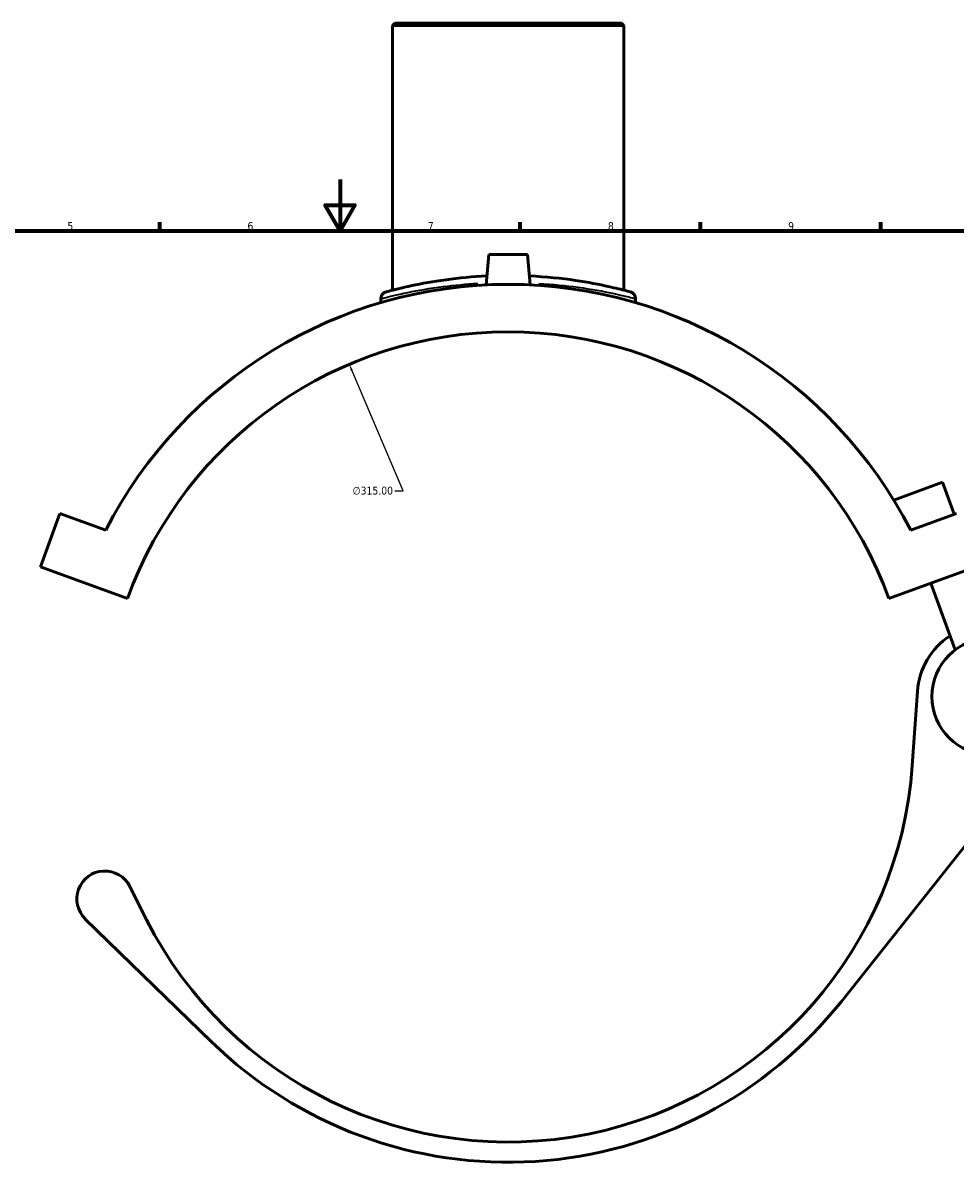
# Model space of a CAD drawing. Header units: millimetres. Extents: x -15 to 1200, y -66 to 1201.
# Tile 3 of 5: x 297 to 660, y 205 to 655. Entities that reach past the tile are written whole.
import ezdxf

# ---------------------------------------------------------------- set-up
doc = ezdxf.new("R2010")
doc.units = ezdxf.units.MM
for name, color, linetype, lineweight in [('Border (ANSI)', 7, 'Continuous', 70), ('Dimension (ANSI)', 7, 'Continuous', 25), ('Visible (ANSI)', 7, 'Continuous', 50), ('Visible Narrow (ANSI)', 7, 'Continuous', 35)]:
    doc.layers.add(name, color=color, linetype=linetype, lineweight=lineweight)
doc.styles.add('Note Text (ANSI)', font='tahoma.ttf')
doc.dimstyles.new('Default - mm (ANSI)', dxfattribs={"dimtxt": 3.048, "dimasz": 2.5, "dimexe": 3.175, "dimexo": 1.6002, "dimgap": 0.8, "dimtad": 0, "dimtoh": 1, "dimrnd": 1e-08, "dimzin": 4, "dimdsep": 46, "dimtxsty": 'Note Text (ANSI)', "dimcen": 0.09, "dimdle": 10, "dimclrd": 256, "dimclre": 256, "dimclrt": 256, "dimadec": 1, "dimazin": 1, "dimtfac": 1, "dimtofl": 0, "dimtmove": 0, "dimatfit": 3, "dimfxl": 1, "dimtolj": 1, "dimtzin": 4, "dimlwd": -1, "dimlwe": -1, "dimarcsym": 0})

# ---------------------------------------------------------------- blocks, each defined once
blk = doc.blocks.new('Borders Default Border')
at = {"layer": 'Border (ANSI)'}
for p, q in [((350.42, 574), (350.42, 577.45)), ((490.58, 574), (490.58, 577.45)), ((560.67, 574), (560.67, 577.45)), ((630.75, 574), (630.75, 577.45))]:
    blk.add_line(p, q, dxfattribs=at)
at = {"layer": 'Border (ANSI)', "flags": 128}
for points in [[(420.5, 594), (420.5, 574), (414.73, 584), (426.27, 584), (420.5, 574)], [(20, 20), (20, 574), (821, 574), (821, 20), (20, 20)]]:
    blk.add_lwpolyline(points, dxfattribs=at)
at = {"layer": 'Border (ANSI)', "char_height": 3.05, "attachment_point": 7, "style": 'Note Text (ANSI)'}
for s, insert in [('5', (314.48, 574.34)), ('6', (384.49, 574.34)), ('7', (454.6, 574.4)), ('8', (524.63, 574.33)), ('9', (594.7, 574.34))]:
    blk.add_mtext(s, dxfattribs=dict(at, insert=insert))
blk = doc.blocks.new('*D8')
at = {"layer": 'Defpoints', "color": 0, "transparency": 16777216}
for p in [(424.06, 522.17), (547.66, 232.43)]:
    blk.add_point(p, dxfattribs=at)
at = {"layer": 'Dimension (ANSI)', "transparency": 16777216}
for p, q in [((445.06, 472.95), (425.05, 519.87)), ((441.84, 472.95), (445.06, 472.95))]:
    blk.add_line(p, q, dxfattribs=at)
blk.add_solid([(425.43, 520.04), (424.66, 519.71), (424.06, 522.17)], dxfattribs=at)
at = {"layer": 'Dimension (ANSI)', "transparency": 16777216, "insert": (425.36, 474.59), "char_height": 3.048, "attachment_point": 1, "style": 'Note Text (ANSI)'}
blk.add_mtext('\\A1;∅315.00', dxfattribs=at)

msp = doc.modelspace()

# ---------------------------------------------------------------- linework, layer by layer
at = {"layer": 'Visible (ANSI)'}
for p, q in [((441.762, 654.802), (440.862, 653.902)), ((530.862, 653.902), (440.862, 653.902)), ((440.862, 653.902), (440.862, 550.967)), ((441.762, 654.802), (529.962, 654.802)), ((529.962, 654.802), (530.862, 653.902)), ((530.862, 653.902), (530.862, 550.967)), ((478.362, 564.802), (477.333, 553.046)), ((493.362, 564.802), (478.362, 564.802)), ((493.362, 564.802), (494.39, 553.046)), ((436.362, 547.692), (436.362, 546.146)), ((535.362, 547.692), (535.362, 546.146)), ((654.71, 476.302), (635.776, 469.411)), ((659.235, 463.87), (654.71, 476.302)), ((304.031, 443.483), (311.573, 464.203)), ((311.573, 464.203), (329.368, 457.727)), ((660.151, 464.203), (642.356, 457.727)), ((304.031, 443.483), (337.86, 431.171)), ((633.863, 431.171), (667.692, 443.483)), ((659.651, 411.15), (650.2, 437.117)), ((645.007, 395.026), (642.97, 366.198)), ((615.392, 274.488), (679.84, 355.682)), ((345.299, 306.251), (338.749, 319.208)), ((321.461, 306.507), (370.557, 258.754))]:
    msp.add_line(p, q, dxfattribs=at)
msp.add_circle((673.287, 393.027), 22.68, dxfattribs=at)
for centre, radius, start, end in [((485.862, 377.302), 175.95, 27.19922, 152.80078), ((439.062, 547.692), 2.7, 105.35838, 180), ((532.662, 547.692), 2.7, 0, 74.64162), ((485.862, 377.302), 157.5, 20, 160), ((673.287, 393.027), 28.35, 123.4934, 175.95717), ((485.862, 377.302), 157.5, 206.81569, 355.95717), ((329.044, 314.302), 10.875, 26.81569, 225.79459), ((485.862, 377.302), 165.375, 225.79459, 321.5593)]:
    msp.add_arc(centre, radius, start, end, dxfattribs=at)
for points, knots in [([(477.637, 556.514), (472.026, 556.256), (466.611, 555.734), (456.631, 554.38), (452.115, 553.539), (444.26, 551.865), (441.215, 551.066), (438.779, 550.416), (438.35, 550.299), (438.349, 550.298)], [23.3289155, 23.3289155, 23.3289155, 23.3289155, 25.0404253, 25.0404253, 26.8294359, 26.8294359, 28.8943026, 28.8943026, 30.0021576, 30.0021576, 30.0021576, 30.0021576]), ([(533.377, 550.296), (533.377, 550.296), (532.729, 550.477), (530.004, 551.193), (527.724, 551.776), (521.327, 553.197), (516.984, 554.054), (506.616, 555.581), (500.48, 556.22), (494.087, 556.514)], [15.0010727, 15.0010727, 15.0010727, 15.0010727, 16.3555208, 16.3555208, 17.9201837, 17.9201837, 19.7241155, 19.7241155, 21.6742717, 21.6742717, 21.6742717, 21.6742717])]:
    msp.add_open_spline(points, degree=3, knots=knots, dxfattribs=at)
at = {"layer": 'Visible Narrow (ANSI)'}
msp.add_arc((532.662, 547.692), 2.7, 3.73208, 70.90954, dxfattribs=at)
for points, knots in [([(436.487, 547.726), (436.675, 547.775), (437.08, 547.878), (439.349, 548.45), (442.522, 549.238), (450.706, 550.887), (455.41, 551.715), (464.846, 552.926), (469.335, 553.363), (474.001, 553.645)], [-29.6679684, -29.6679684, -29.6679684, -29.6679684, -28.8943026, -28.8943026, -26.8294359, -26.8294359, -25.0404253, -25.0404253, -23.6525626, -23.6525626, -23.6525626, -23.6525626]), ([(497.722, 553.645), (503.191, 553.314), (508.414, 552.768), (518.284, 551.394), (522.809, 550.55), (529.473, 549.151), (531.849, 548.576), (534.362, 547.952), (534.989, 547.789), (535.239, 547.724)], [-21.3506268, -21.3506268, -21.3506268, -21.3506268, -19.7241155, -19.7241155, -17.9201837, -17.9201837, -16.3555208, -16.3555208, -15.3352597, -15.3352597, -15.3352597, -15.3352597])]:
    msp.add_open_spline(points, degree=3, knots=knots, dxfattribs=at)

# ---------------------------------------------------------------- block references
msp.add_blockref('Borders Default Border', (0, 0))

# ---------------------------------------------------------------- dimensions: what is measured, and where the dimension line sits
at = {"layer": 'Dimension (ANSI)'}
dim = msp.add_diameter_dim_2p(p1=(547.659, 232.432), p2=(424.064, 522.172), dimstyle='Default - mm (ANSI)', override={"dimtih": 1, "dimdec": 2, "dimlfac": 1, "dimtp": 0, "dimtm": 0, "dimtdec": 2}, dxfattribs=at)
dim.commit()
dim.dimension.update_dxf_attribs({"geometry": '*D8', "text_midpoint": (433.201, 472.948), "dimtype": 163})

doc.saveas('drawing.dxf')
